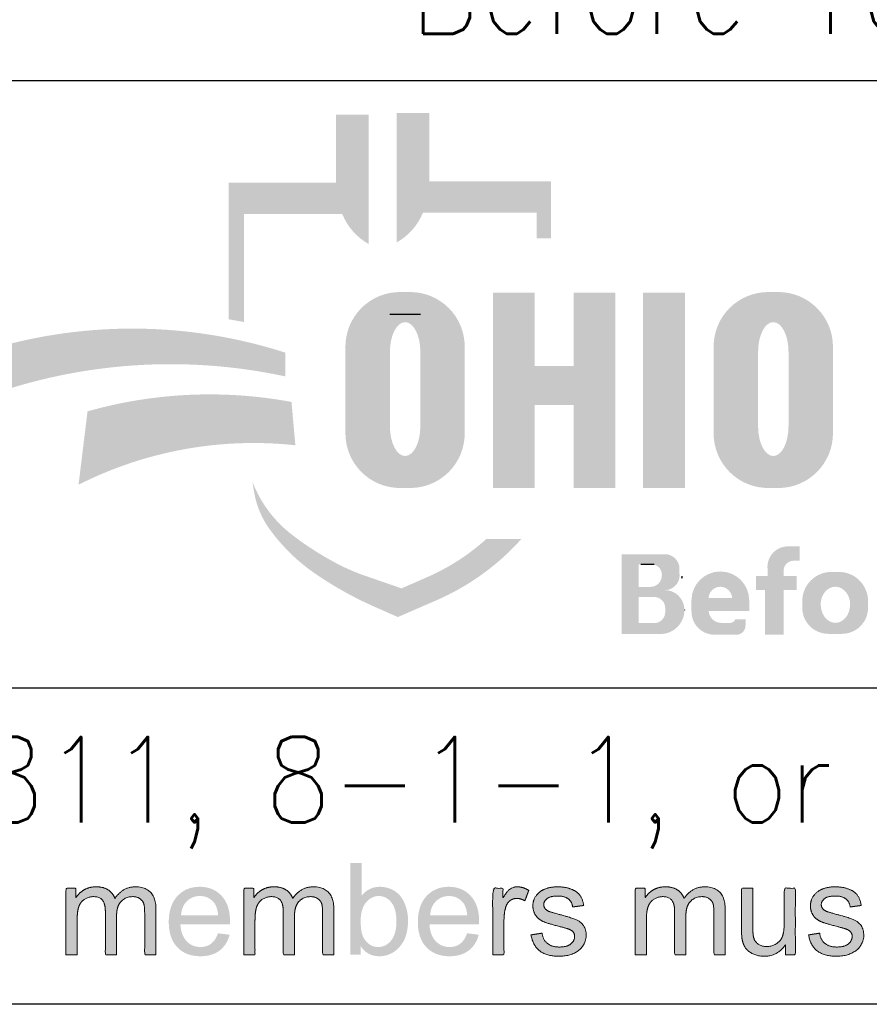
# Paper-space layout 'Title Sheet' of a CAD drawing. Header units: feet. Extents: x 0 to 34, y 0 to 22.
# Tile 3 of 47: x 2.8 to 4.2, y 2.1 to 3.8. Entities that reach past the tile are written whole.
import ezdxf
from ezdxf.enums import TextEntityAlignment as Align

# ---------------------------------------------------------------- set-up
doc = ezdxf.new("R2010")
doc.units = ezdxf.units.FT
doc.header["$MEASUREMENT"] = 0
doc.layers.add('SH_Data', color=7, linetype='Continuous')
doc.layers.add('SH_Text', color=7, linetype='Continuous')
doc.styles.add('Font 70-Sub Title', font='STANDARD.shx', dxfattribs={"height": 0.17})

# ---------------------------------------------------------------- blocks, each defined once
blk = doc.blocks.new('OUPS LOGO2')
at = {"layer": 'SH_Text', "extrusion": (0, 0, -1)}
for points in [[(-1.2053, 1.2941), (-1.2053, 1.1172, -0.007825), (-1.1801, 1.1216), (-1.1801, 1.3455), (-1.356, 1.3455), (-1.356, 1.457), (-1.4097, 1.457), (-1.4097, 1.2449, 0.171011), (-1.3664, 1.2941)], [(-1.7082, 1.254), (-1.6849, 1.254), (-1.6849, 1.2964), (-1.4986, 1.2964, 0.171011), (-1.4553, 1.2473), (-1.4553, 1.4593), (-1.509, 1.4593), (-1.509, 1.3478), (-1.7082, 1.3478)], [(-0.7827, 0.9953), (-0.7921, 1.0734, 0.150228), (-1.2734, 1.067), (-1.2734, 1.0281, -0.140557)], [(-0.9345, 0.8508), (-0.9492, 0.9709, 0.115734), (-1.2833, 0.9863), (-1.2896, 0.9154, -0.144892)], [(-2.0892, 0.6051), (-2.0587, 0.6051), (-2.0587, 0.6784), (-2.0438, 0.6784), (-2.0438, 0.7014), (-2.0631, 0.7014), (-2.0631, 0.7118, 0.453192), (-2.0964, 0.7498), (-2.1158, 0.7498), (-2.1158, 0.7268), (-2.1158, 0.7263), (-2.1057, 0.7263, -0.414214), (-2.0892, 0.7098), (-2.0892, 0.7014), (-2.1108, 0.7014), (-2.1108, 0.6784), (-2.0892, 0.6784)]]:
    blk.add_hatch(color=7, dxfattribs=at).paths.add_polyline_path(points)
h = blk.add_hatch(color=7, dxfattribs=at)
h.paths.add_polyline_path([(-1.4776, 1.1663, 0.414214), (-1.567, 1.0769), (-1.567, 0.9348, 0.414214), (-1.4776, 0.8454), (-1.461, 0.8454, 0.414214), (-1.3716, 0.9348), (-1.3716, 1.0769, 0.414214), (-1.461, 1.1663)])
edge = h.paths.add_edge_path(flags=16)
edge.add_ellipse((-1.4694, 1.0686), major_axis=(0, -0.0484), ratio=0.514403, start_angle=90, end_angle=270)
edge.add_line((-1.4943, 1.0686), (-1.4943, 0.9462))
edge.add_ellipse((-1.4694, 0.9462), major_axis=(0, -0.0484), ratio=0.514403, start_angle=270, end_angle=450)
edge.add_line((-1.4445, 0.9462), (-1.4445, 1.0686))
h = blk.add_hatch(color=7, dxfattribs=at)
h.paths.add_polyline_path([(-2.0806, 1.1663, 0.414214), (-2.1701, 1.0769), (-2.1701, 0.9348, 0.414214), (-2.0806, 0.8454), (-2.0641, 0.8454, 0.414214), (-1.9746, 0.9348), (-1.9746, 1.0769, 0.414214), (-2.0641, 1.1663)])
edge = h.paths.add_edge_path(flags=16)
edge.add_ellipse((-2.0724, 1.0686), major_axis=(0, -0.0484), ratio=0.514403, start_angle=90, end_angle=270)
edge.add_line((-2.0973, 1.0686), (-2.0973, 0.9462))
edge.add_ellipse((-2.0724, 0.9462), major_axis=(0, -0.0484), ratio=0.514403, start_angle=270, end_angle=450)
edge.add_line((-2.0475, 0.9462), (-2.0475, 1.0686))
at = {"layer": 'SH_Text'}
blk.add_hatch(color=7, dxfattribs=at).paths.add_polyline_path([(1.2192, 0.8558, 0.138253), (1.2844, 0.7686, 0.040438), (1.3546, 0.7233, 0.040112), (1.4041, 0.7016), (1.4635, 0.6811), (1.5045, 0.699, 0.081393), (1.6025, 0.762), (1.6599, 0.762), (1.6583, 0.7602, -0.106739), (1.5208, 0.6616), (1.4575, 0.6341), (1.4201, 0.6506, -0.045916), (1.3233, 0.7043, -0.085855), (1.2477, 0.7776, -0.115733), (1.2222, 0.8379)])
at = {"layer": 'SH_Text', "extrusion": (0, 0, -1)}
h = blk.add_hatch(color=7, dxfattribs=at)
h.paths.add_polyline_path([(-1.8875, 0.6063), (-1.8238, 0.6063), (-1.8238, 0.737), (-1.895, 0.737, 0.414214), (-1.9187, 0.7132), (-1.9187, 0.7053, 0.448647), (-1.8946, 0.6782), (-1.8947, 0.6782, 0.393533), (-1.9267, 0.6484), (-1.9268, 0.6459, -0.051315), (-1.9261, 0.6526), (-1.9268, 0.6456, 0.414214)])
h.paths.add_polyline_path([(-1.8518, 0.6835), (-1.8518, 0.7204), (-1.873, 0.7204, 0.425337), (-1.8899, 0.7029, 0.424775), (-1.8712, 0.6835)], flags=16)
h.paths.add_polyline_path([(-1.8771, 0.6241), (-1.8518, 0.6241), (-1.8518, 0.6669), (-1.8773, 0.6669, 0.414214), (-1.8954, 0.6488), (-1.8954, 0.6425, 0.414214)], flags=16)
h = blk.add_hatch(color=7, dxfattribs=at)
h.paths.add_polyline_path([(-2.0269, 0.6301), (-2.0269, 0.6203, 0.414214), (-2.0117, 0.6051), (-1.9763, 0.6051, 0.414214), (-1.9384, 0.643), (-1.9384, 0.6615, 1), (-2.0329, 0.6615), (-2.0329, 0.6438), (-1.9665, 0.6438, -0.389748), (-1.9874, 0.6245), (-2.0015, 0.6245, -0.296204), (-2.0101, 0.6301)])
h.paths.add_polyline_path([(-2.0049, 0.6654), (-1.9664, 0.6654, 0.949575)], flags=16)
h = blk.add_hatch(color=7, dxfattribs=at)
h.paths.add_polyline_path([(-2.1198, 0.6602, 0.414214), (-2.1676, 0.708), (-2.1797, 0.708, 0.414214), (-2.2276, 0.6602), (-2.2276, 0.6494, 0.414214), (-2.1848, 0.6066), (-2.1626, 0.6066, 0.414214), (-2.1198, 0.6494)])
edge = h.paths.add_edge_path(flags=16)
edge.add_ellipse((-2.1741, 0.6548), major_axis=(0, -0.029), ratio=0.832186, start_angle=90, end_angle=270, ccw=False)
edge.add_ellipse((-2.1741, 0.6548), major_axis=(0, -0.0302), ratio=0.797287, start_angle=-90, end_angle=90, ccw=False)
at = {"layer": 'SH_Text', "linetype": 'Continuous', "lineweight": 0, "extrusion": (0, 0, -1)}
h = blk.add_hatch(color=7, dxfattribs=at)
edge = h.paths.add_edge_path()
edge.add_line((-1.3968, 0.0811), (-1.3798, 0.0811))
edge.add_line((-1.3798, 0.0811), (-1.3798, 0.2313))
edge.add_line((-1.3798, 0.2313), (-1.3982, 0.2313))
edge.add_line((-1.3982, 0.2313), (-1.3982, 0.1778))
edge.add_spline(control_points=[(-1.3982, 0.1778), (-1.4099, 0.1924), (-1.428, 0.1924), (-1.438, 0.1924), (-1.447, 0.1883), (-1.4559, 0.1843), (-1.4617, 0.177), (-1.4675, 0.1696), (-1.4708, 0.1593), (-1.4741, 0.149), (-1.4741, 0.1372), (-1.4741, 0.1092), (-1.4602, 0.094), (-1.4464, 0.0787), (-1.427, 0.0787), (-1.4078, 0.0787), (-1.3968, 0.0948)], knot_values=[0, 0, 0, 0.125, 0.125, 0.25, 0.25, 0.375, 0.375, 0.5, 0.5, 0.625, 0.625, 0.75, 0.75, 0.875, 0.875, 1, 1, 1], degree=2, periodic=0)
edge.add_line((-1.3968, 0.0948), (-1.3968, 0.0811))
edge = h.paths.add_edge_path(flags=16)
edge.add_spline(control_points=[(-1.3966, 0.1364), (-1.3966, 0.1168), (-1.4019, 0.1081), (-1.4106, 0.0938), (-1.4254, 0.0938), (-1.4375, 0.0938), (-1.4463, 0.1043), (-1.4551, 0.1148), (-1.4551, 0.1357), (-1.4551, 0.157), (-1.4466, 0.1671), (-1.4382, 0.1773), (-1.4262, 0.1773), (-1.4142, 0.1773), (-1.4054, 0.1668), (-1.3966, 0.1563), (-1.3966, 0.1364)], knot_values=[0, 0, 0, 0.125, 0.125, 0.25, 0.25, 0.375, 0.375, 0.5, 0.5, 0.625, 0.625, 0.75, 0.75, 0.875, 0.875, 1, 1, 1], degree=2, periodic=0)
h = blk.add_hatch(color=7, dxfattribs=at)
edge = h.paths.add_edge_path()
edge.add_line((-0.9137, 0.0811), (-0.9137, 0.19))
edge.add_line((-0.9137, 0.19), (-0.9302, 0.19))
edge.add_line((-0.9302, 0.19), (-0.9302, 0.1746))
edge.add_spline(control_points=[(-0.9302, 0.1746), (-0.9353, 0.1826), (-0.9438, 0.1875), (-0.9523, 0.1924), (-0.9632, 0.1924), (-0.9753, 0.1924), (-0.983, 0.1873), (-0.9908, 0.1823), (-0.994, 0.1733), (-1.0069, 0.1924), (-1.0276, 0.1924), (-1.0438, 0.1924), (-1.0525, 0.1834), (-1.0613, 0.1744), (-1.0613, 0.1558)], knot_values=[0, 0, 0, 0.142857, 0.142857, 0.285714, 0.285714, 0.428571, 0.428571, 0.571429, 0.571429, 0.714286, 0.714286, 0.857143, 0.857143, 1, 1, 1], degree=2, periodic=0)
edge.add_line((-1.0613, 0.1558), (-1.0613, 0.0811))
edge.add_line((-1.0613, 0.0811), (-1.0428, 0.0811))
edge.add_line((-1.0428, 0.0811), (-1.0428, 0.1496))
edge.add_spline(control_points=[(-1.0428, 0.1496), (-1.0428, 0.1607), (-1.041, 0.1655), (-1.0392, 0.1704), (-1.0345, 0.1734), (-1.0298, 0.1763), (-1.0235, 0.1763), (-1.012, 0.1763), (-1.0044, 0.1687), (-0.9968, 0.1611), (-0.9968, 0.1443)], knot_values=[0, 0, 0, 0.2, 0.2, 0.4, 0.4, 0.6, 0.6, 0.8, 0.8, 1, 1, 1], degree=2, periodic=0)
edge.add_line((-0.9968, 0.1443), (-0.9968, 0.0811))
edge.add_line((-0.9968, 0.0811), (-0.9784, 0.0811))
edge.add_line((-0.9784, 0.0811), (-0.9784, 0.1518))
edge.add_spline(control_points=[(-0.9784, 0.1518), (-0.9784, 0.1641), (-0.9739, 0.1702), (-0.9694, 0.1763), (-0.9591, 0.1763), (-0.9513, 0.1763), (-0.9447, 0.1723), (-0.9381, 0.1682), (-0.9351, 0.1603), (-0.9322, 0.1524), (-0.9322, 0.1375)], knot_values=[0, 0, 0, 0.2, 0.2, 0.4, 0.4, 0.6, 0.6, 0.8, 0.8, 1, 1, 1], degree=2, periodic=0)
edge.add_line((-0.9322, 0.1375), (-0.9322, 0.0811))
edge.add_line((-0.9322, 0.0811), (-0.9137, 0.0811))
h = blk.add_hatch(color=7, dxfattribs=at)
edge = h.paths.add_edge_path()
edge.add_line((-1.1629, 0.1163), (-1.182, 0.1139))
edge.add_spline(control_points=[(-1.182, 0.1139), (-1.1775, 0.0972), (-1.1653, 0.0879), (-1.1531, 0.0787), (-1.1341, 0.0787), (-1.1103, 0.0787), (-1.0963, 0.0934), (-1.0823, 0.1081), (-1.0823, 0.1346), (-1.0823, 0.1621), (-1.0965, 0.1772), (-1.1106, 0.1924), (-1.1331, 0.1924), (-1.1549, 0.1924), (-1.1688, 0.1775), (-1.1826, 0.1627), (-1.1826, 0.1357), (-1.1826, 0.1341), (-1.1825, 0.1308)], knot_values=[0, 0, 0, 0.111111, 0.111111, 0.222222, 0.222222, 0.333333, 0.333333, 0.444444, 0.444444, 0.555556, 0.555556, 0.666667, 0.666667, 0.777778, 0.777778, 0.888889, 0.888889, 1, 1, 1], degree=2, periodic=0)
edge.add_line((-1.1825, 0.1308), (-1.1013, 0.1308))
edge.add_spline(control_points=[(-1.1013, 0.1308), (-1.1024, 0.1129), (-1.1115, 0.1034), (-1.1206, 0.0938), (-1.1342, 0.0938), (-1.1444, 0.0938), (-1.1515, 0.0992), (-1.1587, 0.1045), (-1.1629, 0.1163)], knot_values=[0, 0, 0, 0.25, 0.25, 0.5, 0.5, 0.75, 0.75, 1, 1, 1], degree=2, periodic=0)
edge = h.paths.add_edge_path(flags=16)
edge.add_line((-1.1024, 0.1459), (-1.1631, 0.1459))
edge.add_spline(control_points=[(-1.1631, 0.1459), (-1.1619, 0.1597), (-1.1562, 0.1666), (-1.1473, 0.1773), (-1.1333, 0.1773), (-1.1206, 0.1773), (-1.1119, 0.1687), (-1.1033, 0.1602), (-1.1024, 0.1459)], knot_values=[0, 0, 0, 0.25, 0.25, 0.5, 0.5, 0.75, 0.75, 1, 1, 1], degree=2, periodic=0)
h = blk.add_hatch(color=7, dxfattribs=at)
edge = h.paths.add_edge_path()
edge.add_line((-1.2051, 0.0811), (-1.2051, 0.19))
edge.add_line((-1.2051, 0.19), (-1.2216, 0.19))
edge.add_line((-1.2216, 0.19), (-1.2216, 0.1746))
edge.add_spline(control_points=[(-1.2216, 0.1746), (-1.2267, 0.1826), (-1.2352, 0.1875), (-1.2437, 0.1924), (-1.2546, 0.1924), (-1.2667, 0.1924), (-1.2744, 0.1873), (-1.2821, 0.1823), (-1.2853, 0.1733), (-1.2983, 0.1924), (-1.319, 0.1924), (-1.3352, 0.1924), (-1.3439, 0.1834), (-1.3526, 0.1744), (-1.3526, 0.1558)], knot_values=[0, 0, 0, 0.142857, 0.142857, 0.285714, 0.285714, 0.428571, 0.428571, 0.571429, 0.571429, 0.714286, 0.714286, 0.857143, 0.857143, 1, 1, 1], degree=2, periodic=0)
edge.add_line((-1.3526, 0.1558), (-1.3526, 0.0811))
edge.add_line((-1.3526, 0.0811), (-1.3342, 0.0811))
edge.add_line((-1.3342, 0.0811), (-1.3342, 0.1496))
edge.add_spline(control_points=[(-1.3342, 0.1496), (-1.3342, 0.1607), (-1.3324, 0.1655), (-1.3306, 0.1704), (-1.3259, 0.1734), (-1.3212, 0.1763), (-1.3148, 0.1763), (-1.3034, 0.1763), (-1.2958, 0.1687), (-1.2882, 0.1611), (-1.2882, 0.1443)], knot_values=[0, 0, 0, 0.2, 0.2, 0.4, 0.4, 0.6, 0.6, 0.8, 0.8, 1, 1, 1], degree=2, periodic=0)
edge.add_line((-1.2882, 0.1443), (-1.2882, 0.0811))
edge.add_line((-1.2882, 0.0811), (-1.2698, 0.0811))
edge.add_line((-1.2698, 0.0811), (-1.2698, 0.1518))
edge.add_spline(control_points=[(-1.2698, 0.1518), (-1.2698, 0.1641), (-1.2653, 0.1702), (-1.2607, 0.1763), (-1.2505, 0.1763), (-1.2427, 0.1763), (-1.2361, 0.1723), (-1.2295, 0.1682), (-1.2265, 0.1603), (-1.2235, 0.1524), (-1.2235, 0.1375)], knot_values=[0, 0, 0, 0.2, 0.2, 0.4, 0.4, 0.6, 0.6, 0.8, 0.8, 1, 1, 1], degree=2, periodic=0)
edge.add_line((-1.2235, 0.1375), (-1.2235, 0.0811))
edge.add_line((-1.2235, 0.0811), (-1.2051, 0.0811))
h = blk.add_hatch(color=7, dxfattribs=at)
edge = h.paths.add_edge_path()
edge.add_line((-1.5709, 0.1163), (-1.59, 0.1139))
edge.add_spline(control_points=[(-1.59, 0.1139), (-1.5855, 0.0972), (-1.5733, 0.0879), (-1.5611, 0.0787), (-1.5421, 0.0787), (-1.5183, 0.0787), (-1.5043, 0.0934), (-1.4903, 0.1081), (-1.4903, 0.1346), (-1.4903, 0.1621), (-1.5045, 0.1772), (-1.5186, 0.1924), (-1.5411, 0.1924), (-1.5629, 0.1924), (-1.5767, 0.1775), (-1.5906, 0.1627), (-1.5906, 0.1357), (-1.5906, 0.1341), (-1.5905, 0.1308)], knot_values=[0, 0, 0, 0.111111, 0.111111, 0.222222, 0.222222, 0.333333, 0.333333, 0.444444, 0.444444, 0.555556, 0.555556, 0.666667, 0.666667, 0.777778, 0.777778, 0.888889, 0.888889, 1, 1, 1], degree=2, periodic=0)
edge.add_line((-1.5905, 0.1308), (-1.5093, 0.1308))
edge.add_spline(control_points=[(-1.5093, 0.1308), (-1.5103, 0.1129), (-1.5195, 0.1034), (-1.5286, 0.0938), (-1.5422, 0.0938), (-1.5524, 0.0938), (-1.5595, 0.0992), (-1.5667, 0.1045), (-1.5709, 0.1163)], knot_values=[0, 0, 0, 0.25, 0.25, 0.5, 0.5, 0.75, 0.75, 1, 1, 1], degree=2, periodic=0)
edge = h.paths.add_edge_path(flags=16)
edge.add_line((-1.5103, 0.1459), (-1.5711, 0.1459))
edge.add_spline(control_points=[(-1.5711, 0.1459), (-1.5699, 0.1597), (-1.5641, 0.1666), (-1.5553, 0.1773), (-1.5413, 0.1773), (-1.5286, 0.1773), (-1.5199, 0.1687), (-1.5113, 0.1602), (-1.5103, 0.1459)], knot_values=[0, 0, 0, 0.25, 0.25, 0.5, 0.5, 0.75, 0.75, 1, 1, 1], degree=2, periodic=0)
h = blk.add_hatch(color=7, dxfattribs=at)
edge = h.paths.add_edge_path()
edge.add_line((-1.6129, 0.0811), (-1.6129, 0.19))
edge.add_line((-1.6129, 0.19), (-1.6295, 0.19))
edge.add_line((-1.6295, 0.19), (-1.6295, 0.1735))
edge.add_spline(control_points=[(-1.6295, 0.1735), (-1.6358, 0.185), (-1.6412, 0.1887), (-1.6466, 0.1924), (-1.653, 0.1924), (-1.6623, 0.1924), (-1.6719, 0.1865)], knot_values=[0, 0, 0, 0.333333, 0.333333, 0.666667, 0.666667, 1, 1, 1], degree=2, periodic=0)
edge.add_line((-1.6719, 0.1865), (-1.6655, 0.1694))
edge.add_spline(control_points=[(-1.6655, 0.1694), (-1.6588, 0.1734), (-1.652, 0.1734), (-1.646, 0.1734), (-1.6412, 0.1697), (-1.6364, 0.1661), (-1.6344, 0.1596), (-1.6313, 0.1498), (-1.6313, 0.1381)], knot_values=[0, 0, 0, 0.25, 0.25, 0.5, 0.5, 0.75, 0.75, 1, 1, 1], degree=2, periodic=0)
edge.add_line((-1.6313, 0.1381), (-1.6313, 0.0811))
edge.add_line((-1.6313, 0.0811), (-1.6129, 0.0811))
h = blk.add_hatch(color=7, dxfattribs=at)
edge = h.paths.add_edge_path()
edge.add_line((-1.6755, 0.1136), (-1.6937, 0.1165))
edge.add_spline(control_points=[(-1.6937, 0.1165), (-1.6952, 0.1055), (-1.7023, 0.0997), (-1.7093, 0.0938), (-1.7219, 0.0938), (-1.7347, 0.0938), (-1.7409, 0.099), (-1.747, 0.1042), (-1.747, 0.1112), (-1.747, 0.1174), (-1.7416, 0.121), (-1.7378, 0.1235), (-1.7227, 0.1273), (-1.7024, 0.1324), (-1.6945, 0.1361), (-1.6867, 0.1399), (-1.6826, 0.1465), (-1.6786, 0.1531), (-1.6786, 0.1611), (-1.6786, 0.1683), (-1.6819, 0.1745), (-1.6853, 0.1807), (-1.691, 0.1848), (-1.6953, 0.188), (-1.7027, 0.1902), (-1.7102, 0.1924), (-1.7187, 0.1924), (-1.7315, 0.1924), (-1.7412, 0.1887), (-1.7509, 0.185), (-1.7555, 0.1787), (-1.7602, 0.1724), (-1.7619, 0.1618)], knot_values=[0, 0, 0, 0.0625, 0.0625, 0.125, 0.125, 0.1875, 0.1875, 0.25, 0.25, 0.3125, 0.3125, 0.375, 0.375, 0.4375, 0.4375, 0.5, 0.5, 0.5625, 0.5625, 0.625, 0.625, 0.6875, 0.6875, 0.75, 0.75, 0.8125, 0.8125, 0.875, 0.875, 0.9375, 0.9375, 1, 1, 1], degree=2, periodic=0)
edge.add_line((-1.7619, 0.1618), (-1.7438, 0.1594))
edge.add_spline(control_points=[(-1.7438, 0.1594), (-1.7426, 0.1678), (-1.7367, 0.1725), (-1.7308, 0.1773), (-1.72, 0.1773), (-1.7073, 0.1773), (-1.7019, 0.1731), (-1.6964, 0.1689), (-1.6964, 0.1632), (-1.6964, 0.1596), (-1.6987, 0.1567), (-1.7009, 0.1538), (-1.7058, 0.1518), (-1.7085, 0.1508), (-1.7221, 0.1471), (-1.7417, 0.1419), (-1.7494, 0.1386), (-1.7572, 0.1352), (-1.7616, 0.1289), (-1.766, 0.1225), (-1.766, 0.1131), (-1.766, 0.1039), (-1.7606, 0.0958), (-1.7552, 0.0876), (-1.7451, 0.0832), (-1.7349, 0.0787), (-1.7221, 0.0787), (-1.7008, 0.0787), (-1.6897, 0.0875), (-1.6786, 0.0963), (-1.6755, 0.1136)], knot_values=[0, 0, 0, 0.066667, 0.066667, 0.133333, 0.133333, 0.2, 0.2, 0.266667, 0.266667, 0.333333, 0.333333, 0.4, 0.4, 0.466667, 0.466667, 0.533333, 0.533333, 0.6, 0.6, 0.666667, 0.666667, 0.733333, 0.733333, 0.8, 0.8, 0.866667, 0.866667, 0.933333, 0.933333, 1, 1, 1], degree=2, periodic=0)
h = blk.add_hatch(color=7, dxfattribs=at)
edge = h.paths.add_edge_path()
edge.add_line((-1.8461, 0.0811), (-1.8461, 0.19))
edge.add_line((-1.8461, 0.19), (-1.8626, 0.19))
edge.add_line((-1.8626, 0.19), (-1.8626, 0.1746))
edge.add_spline(control_points=[(-1.8626, 0.1746), (-1.8677, 0.1826), (-1.8762, 0.1875), (-1.8847, 0.1924), (-1.8956, 0.1924), (-1.9077, 0.1924), (-1.9154, 0.1873), (-1.9231, 0.1823), (-1.9263, 0.1733), (-1.9393, 0.1924), (-1.96, 0.1924), (-1.9762, 0.1924), (-1.9849, 0.1834), (-1.9936, 0.1744), (-1.9936, 0.1558)], knot_values=[0, 0, 0, 0.142857, 0.142857, 0.285714, 0.285714, 0.428571, 0.428571, 0.571429, 0.571429, 0.714286, 0.714286, 0.857143, 0.857143, 1, 1, 1], degree=2, periodic=0)
edge.add_line((-1.9936, 0.1558), (-1.9936, 0.0811))
edge.add_line((-1.9936, 0.0811), (-1.9752, 0.0811))
edge.add_line((-1.9752, 0.0811), (-1.9752, 0.1496))
edge.add_spline(control_points=[(-1.9752, 0.1496), (-1.9752, 0.1607), (-1.9734, 0.1655), (-1.9716, 0.1704), (-1.9669, 0.1734), (-1.9622, 0.1763), (-1.9558, 0.1763), (-1.9444, 0.1763), (-1.9368, 0.1687), (-1.9292, 0.1611), (-1.9292, 0.1443)], knot_values=[0, 0, 0, 0.2, 0.2, 0.4, 0.4, 0.6, 0.6, 0.8, 0.8, 1, 1, 1], degree=2, periodic=0)
edge.add_line((-1.9292, 0.1443), (-1.9292, 0.0811))
edge.add_line((-1.9292, 0.0811), (-1.9108, 0.0811))
edge.add_line((-1.9108, 0.0811), (-1.9108, 0.1518))
edge.add_spline(control_points=[(-1.9108, 0.1518), (-1.9108, 0.1641), (-1.9063, 0.1702), (-1.9017, 0.1763), (-1.8915, 0.1763), (-1.8837, 0.1763), (-1.8771, 0.1723), (-1.8705, 0.1682), (-1.8675, 0.1603), (-1.8645, 0.1524), (-1.8645, 0.1375)], knot_values=[0, 0, 0, 0.2, 0.2, 0.4, 0.4, 0.6, 0.6, 0.8, 0.8, 1, 1, 1], degree=2, periodic=0)
edge.add_line((-1.8645, 0.1375), (-1.8645, 0.0811))
edge.add_line((-1.8645, 0.0811), (-1.8461, 0.0811))
at = {"layer": 'SH_Text', "linetype": 'Continuous', "lineweight": 0}
h = blk.add_hatch(color=7, dxfattribs=at)
edge = h.paths.add_edge_path()
edge.add_line((2.0921, 0.0811), (2.0921, 0.0972))
edge.add_spline(control_points=[(2.0921, 0.0972), (2.0794, 0.0787), (2.0576, 0.0787), (2.048, 0.0787), (2.0396, 0.0824), (2.0313, 0.0861), (2.0272, 0.0917), (2.0232, 0.0973), (2.0215, 0.1054), (2.0204, 0.1108), (2.0204, 0.1226)], knot_values=[0, 0, 0, 0.2, 0.2, 0.4, 0.4, 0.6, 0.6, 0.8, 0.8, 1, 1, 1], degree=2, periodic=0)
edge.add_line((2.0204, 0.1226), (2.0204, 0.19))
edge.add_line((2.0204, 0.19), (2.0388, 0.19))
edge.add_line((2.0388, 0.19), (2.0388, 0.1297))
edge.add_spline(control_points=[(2.0388, 0.1297), (2.0388, 0.1152), (2.04, 0.1102), (2.0417, 0.1029), (2.0473, 0.0988), (2.053, 0.0946), (2.0613, 0.0946), (2.0695, 0.0946), (2.0768, 0.0989), (2.0841, 0.1031), (2.0871, 0.1105), (2.0901, 0.1178), (2.0901, 0.1317)], knot_values=[0, 0, 0, 0.166667, 0.166667, 0.333333, 0.333333, 0.5, 0.5, 0.666667, 0.666667, 0.833333, 0.833333, 1, 1, 1], degree=2, periodic=0)
edge.add_line((2.0901, 0.1317), (2.0901, 0.19))
edge.add_line((2.0901, 0.19), (2.1085, 0.19))
edge.add_line((2.1085, 0.19), (2.1085, 0.0811))
edge.add_line((2.1085, 0.0811), (2.0921, 0.0811))
at = {"layer": 'SH_Text', "linetype": 'Continuous', "lineweight": 0, "extrusion": (0, 0, -1)}
h = blk.add_hatch(color=7, dxfattribs=at)
edge = h.paths.add_edge_path()
edge.add_line((-2.1301, 0.1136), (-2.1483, 0.1165))
edge.add_spline(control_points=[(-2.1483, 0.1165), (-2.1498, 0.1055), (-2.1568, 0.0997), (-2.1639, 0.0938), (-2.1765, 0.0938), (-2.1893, 0.0938), (-2.1954, 0.099), (-2.2016, 0.1042), (-2.2016, 0.1112), (-2.2016, 0.1174), (-2.1961, 0.121), (-2.1923, 0.1235), (-2.1773, 0.1273), (-2.157, 0.1324), (-2.1491, 0.1361), (-2.1413, 0.1399), (-2.1372, 0.1465), (-2.1332, 0.1531), (-2.1332, 0.1611), (-2.1332, 0.1683), (-2.1365, 0.1745), (-2.1398, 0.1807), (-2.1456, 0.1848), (-2.1499, 0.188), (-2.1573, 0.1902), (-2.1648, 0.1924), (-2.1733, 0.1924), (-2.1861, 0.1924), (-2.1958, 0.1887), (-2.2055, 0.185), (-2.2101, 0.1787), (-2.2147, 0.1724), (-2.2165, 0.1618)], knot_values=[0, 0, 0, 0.0625, 0.0625, 0.125, 0.125, 0.1875, 0.1875, 0.25, 0.25, 0.3125, 0.3125, 0.375, 0.375, 0.4375, 0.4375, 0.5, 0.5, 0.5625, 0.5625, 0.625, 0.625, 0.6875, 0.6875, 0.75, 0.75, 0.8125, 0.8125, 0.875, 0.875, 0.9375, 0.9375, 1, 1, 1], degree=2, periodic=0)
edge.add_line((-2.2165, 0.1618), (-2.1984, 0.1594))
edge.add_spline(control_points=[(-2.1984, 0.1594), (-2.1972, 0.1678), (-2.1913, 0.1725), (-2.1854, 0.1773), (-2.1746, 0.1773), (-2.1619, 0.1773), (-2.1564, 0.1731), (-2.151, 0.1689), (-2.151, 0.1632), (-2.151, 0.1596), (-2.1533, 0.1567), (-2.1555, 0.1538), (-2.1603, 0.1518), (-2.1631, 0.1508), (-2.1766, 0.1471), (-2.1962, 0.1419), (-2.204, 0.1386), (-2.2117, 0.1352), (-2.2162, 0.1289), (-2.2206, 0.1225), (-2.2206, 0.1131), (-2.2206, 0.1039), (-2.2152, 0.0958), (-2.2098, 0.0876), (-2.1996, 0.0832), (-2.1895, 0.0787), (-2.1767, 0.0787), (-2.1554, 0.0787), (-2.1443, 0.0875), (-2.1331, 0.0963), (-2.1301, 0.1136)], knot_values=[0, 0, 0, 0.066667, 0.066667, 0.133333, 0.133333, 0.2, 0.2, 0.266667, 0.266667, 0.333333, 0.333333, 0.4, 0.4, 0.466667, 0.466667, 0.533333, 0.533333, 0.6, 0.6, 0.666667, 0.666667, 0.733333, 0.733333, 0.8, 0.8, 0.866667, 0.866667, 0.933333, 0.933333, 1, 1, 1], degree=2, periodic=0)
at = {"layer": 'SH_Data', "lineweight": 30}
for p, q in [((0, 1.5125), (4.25, 1.5125)), ((4.25, 0.5179), (0, 0.5179)), ((4.25, 0), (0, 0))]:
    blk.add_line(p, q, dxfattribs=at)
at = {"layer": 'SH_Text', "color": 6}
for p, q in [((1.4943, 1.1293), (1.4445, 1.1293)), ((1.877, 0.7204), (1.8557, 0.7204)), ((1.9268, 0.6459), (1.9268, 0.6456))]:
    blk.add_line(p, q, dxfattribs=at)
at = {"layer": 'SH_Text', "color": 6, "extrusion": (0, 0, -1)}
blk.add_arc((-1.9052, 0.701), 0.0175, 180, 192.5977, dxfattribs=at)
at = {"layer": 'SH_Text', "color": 7, "linetype": 'Continuous', "lineweight": 0}
for points, knots in [([(0.9137, 0.0811), (0.9137, 0.1355), (0.9137, 0.19), (0.922, 0.19), (0.9302, 0.19), (0.9302, 0.1823), (0.9302, 0.1746), (0.9353, 0.1826), (0.9438, 0.1875), (0.9523, 0.1924), (0.9632, 0.1924), (0.9753, 0.1924), (0.983, 0.1873), (0.9908, 0.1823), (0.994, 0.1733), (1.0069, 0.1924), (1.0276, 0.1924), (1.0438, 0.1924), (1.0525, 0.1834), (1.0613, 0.1744), (1.0613, 0.1558), (1.0613, 0.1185), (1.0613, 0.0811), (1.052, 0.0811), (1.0428, 0.0811), (1.0428, 0.1154), (1.0428, 0.1496), (1.0428, 0.1607), (1.041, 0.1655), (1.0392, 0.1704), (1.0345, 0.1734), (1.0298, 0.1763), (1.0235, 0.1763), (1.012, 0.1763), (1.0044, 0.1687), (0.9968, 0.1611), (0.9968, 0.1443), (0.9968, 0.1127), (0.9968, 0.0811), (0.9876, 0.0811), (0.9784, 0.0811), (0.9784, 0.1165), (0.9784, 0.1518), (0.9784, 0.1641), (0.9739, 0.1702), (0.9694, 0.1763), (0.9591, 0.1763), (0.9513, 0.1763), (0.9447, 0.1723), (0.9381, 0.1682), (0.9351, 0.1603), (0.9322, 0.1524), (0.9322, 0.1375), (0.9322, 0.1093), (0.9322, 0.0811), (0.9229, 0.0811), (0.9137, 0.0811)], [0, 0, 0, 0.047619, 0.047619, 0.095238, 0.095238, 0.142857, 0.142857, 0.163265, 0.163265, 0.183673, 0.183673, 0.204082, 0.204082, 0.22449, 0.22449, 0.244898, 0.244898, 0.265306, 0.265306, 0.285714, 0.285714, 0.333333, 0.333333, 0.380952, 0.380952, 0.428571, 0.428571, 0.457143, 0.457143, 0.485714, 0.485714, 0.514286, 0.514286, 0.542857, 0.542857, 0.571429, 0.571429, 0.619048, 0.619048, 0.666667, 0.666667, 0.714286, 0.714286, 0.742857, 0.742857, 0.771429, 0.771429, 0.8, 0.8, 0.828571, 0.828571, 0.857143, 0.857143, 0.928571, 0.928571, 1, 1, 1]), ([(1.2051, 0.0811), (1.2051, 0.1355), (1.2051, 0.19), (1.2133, 0.19), (1.2216, 0.19), (1.2216, 0.1823), (1.2216, 0.1746), (1.2267, 0.1826), (1.2352, 0.1875), (1.2437, 0.1924), (1.2546, 0.1924), (1.2667, 0.1924), (1.2744, 0.1873), (1.2821, 0.1823), (1.2853, 0.1733), (1.2983, 0.1924), (1.319, 0.1924), (1.3352, 0.1924), (1.3439, 0.1834), (1.3526, 0.1744), (1.3526, 0.1558), (1.3526, 0.1185), (1.3526, 0.0811), (1.3434, 0.0811), (1.3342, 0.0811), (1.3342, 0.1154), (1.3342, 0.1496), (1.3342, 0.1607), (1.3324, 0.1655), (1.3306, 0.1704), (1.3259, 0.1734), (1.3212, 0.1763), (1.3148, 0.1763), (1.3034, 0.1763), (1.2958, 0.1687), (1.2882, 0.1611), (1.2882, 0.1443), (1.2882, 0.1127), (1.2882, 0.0811), (1.279, 0.0811), (1.2698, 0.0811), (1.2698, 0.1165), (1.2698, 0.1518), (1.2698, 0.1641), (1.2653, 0.1702), (1.2607, 0.1763), (1.2505, 0.1763), (1.2427, 0.1763), (1.2361, 0.1723), (1.2295, 0.1682), (1.2265, 0.1603), (1.2235, 0.1524), (1.2235, 0.1375), (1.2235, 0.1093), (1.2235, 0.0811), (1.2143, 0.0811), (1.2051, 0.0811)], [0, 0, 0, 0.047619, 0.047619, 0.095238, 0.095238, 0.142857, 0.142857, 0.163265, 0.163265, 0.183673, 0.183673, 0.204082, 0.204082, 0.22449, 0.22449, 0.244898, 0.244898, 0.265306, 0.265306, 0.285714, 0.285714, 0.333333, 0.333333, 0.380952, 0.380952, 0.428571, 0.428571, 0.457143, 0.457143, 0.485714, 0.485714, 0.514286, 0.514286, 0.542857, 0.542857, 0.571429, 0.571429, 0.619048, 0.619048, 0.666667, 0.666667, 0.714286, 0.714286, 0.742857, 0.742857, 0.771429, 0.771429, 0.8, 0.8, 0.828571, 0.828571, 0.857143, 0.857143, 0.928571, 0.928571, 1, 1, 1]), ([(1.6129, 0.0811), (1.6129, 0.1355), (1.6129, 0.19), (1.6212, 0.19), (1.6295, 0.19), (1.6295, 0.1817), (1.6295, 0.1735), (1.6358, 0.185), (1.6412, 0.1887), (1.6466, 0.1924), (1.653, 0.1924), (1.6623, 0.1924), (1.6719, 0.1865), (1.6687, 0.178), (1.6655, 0.1694), (1.6588, 0.1734), (1.652, 0.1734), (1.646, 0.1734), (1.6412, 0.1697), (1.6364, 0.1661), (1.6344, 0.1596), (1.6313, 0.1498), (1.6313, 0.1381), (1.6313, 0.1096), (1.6313, 0.0811), (1.6221, 0.0811), (1.6129, 0.0811)], [0, 0, 0, 0.066667, 0.066667, 0.133333, 0.133333, 0.2, 0.2, 0.266667, 0.266667, 0.333333, 0.333333, 0.4, 0.4, 0.6, 0.6, 0.65, 0.65, 0.7, 0.7, 0.75, 0.75, 0.8, 0.8, 0.9, 0.9, 1, 1, 1]), ([(1.6755, 0.1136), (1.6846, 0.1151), (1.6937, 0.1165), (1.6952, 0.1055), (1.7023, 0.0997), (1.7093, 0.0938), (1.7219, 0.0938), (1.7347, 0.0938), (1.7409, 0.099), (1.747, 0.1042), (1.747, 0.1112), (1.747, 0.1174), (1.7416, 0.121), (1.7378, 0.1235), (1.7227, 0.1273), (1.7024, 0.1324), (1.6945, 0.1361), (1.6867, 0.1399), (1.6826, 0.1465), (1.6786, 0.1531), (1.6786, 0.1611), (1.6786, 0.1683), (1.6819, 0.1745), (1.6853, 0.1807), (1.691, 0.1848), (1.6953, 0.188), (1.7027, 0.1902), (1.7102, 0.1924), (1.7187, 0.1924), (1.7315, 0.1924), (1.7412, 0.1887), (1.7509, 0.185), (1.7555, 0.1787), (1.7602, 0.1724), (1.7619, 0.1618), (1.7529, 0.1606), (1.7438, 0.1594), (1.7426, 0.1678), (1.7367, 0.1725), (1.7308, 0.1773), (1.72, 0.1773), (1.7073, 0.1773), (1.7019, 0.1731), (1.6964, 0.1689), (1.6964, 0.1632), (1.6964, 0.1596), (1.6987, 0.1567), (1.7009, 0.1538), (1.7058, 0.1518), (1.7085, 0.1508), (1.7221, 0.1471), (1.7417, 0.1419), (1.7494, 0.1386), (1.7572, 0.1352), (1.7616, 0.1289), (1.766, 0.1225), (1.766, 0.1131), (1.766, 0.1039), (1.7606, 0.0958), (1.7552, 0.0876), (1.7451, 0.0832), (1.7349, 0.0787), (1.7221, 0.0787), (1.7008, 0.0787), (1.6897, 0.0875), (1.6786, 0.0963), (1.6755, 0.1136)], [0, 0, 0, 0.25, 0.25, 0.265625, 0.265625, 0.28125, 0.28125, 0.296875, 0.296875, 0.3125, 0.3125, 0.328125, 0.328125, 0.34375, 0.34375, 0.359375, 0.359375, 0.375, 0.375, 0.390625, 0.390625, 0.40625, 0.40625, 0.421875, 0.421875, 0.4375, 0.4375, 0.453125, 0.453125, 0.46875, 0.46875, 0.484375, 0.484375, 0.5, 0.5, 0.75, 0.75, 0.766667, 0.766667, 0.783333, 0.783333, 0.8, 0.8, 0.816667, 0.816667, 0.833333, 0.833333, 0.85, 0.85, 0.866667, 0.866667, 0.883333, 0.883333, 0.9, 0.9, 0.916667, 0.916667, 0.933333, 0.933333, 0.95, 0.95, 0.966667, 0.966667, 0.983333, 0.983333, 1, 1, 1]), ([(1.8461, 0.0811), (1.8461, 0.1355), (1.8461, 0.19), (1.8543, 0.19), (1.8626, 0.19), (1.8626, 0.1823), (1.8626, 0.1746), (1.8677, 0.1826), (1.8762, 0.1875), (1.8847, 0.1924), (1.8956, 0.1924), (1.9077, 0.1924), (1.9154, 0.1873), (1.9231, 0.1823), (1.9263, 0.1733), (1.9393, 0.1924), (1.96, 0.1924), (1.9762, 0.1924), (1.9849, 0.1834), (1.9936, 0.1744), (1.9936, 0.1558), (1.9936, 0.1185), (1.9936, 0.0811), (1.9844, 0.0811), (1.9752, 0.0811), (1.9752, 0.1154), (1.9752, 0.1496), (1.9752, 0.1607), (1.9734, 0.1655), (1.9716, 0.1704), (1.9669, 0.1734), (1.9622, 0.1763), (1.9558, 0.1763), (1.9444, 0.1763), (1.9368, 0.1687), (1.9292, 0.1611), (1.9292, 0.1443), (1.9292, 0.1127), (1.9292, 0.0811), (1.92, 0.0811), (1.9108, 0.0811), (1.9108, 0.1165), (1.9108, 0.1518), (1.9108, 0.1641), (1.9063, 0.1702), (1.9017, 0.1763), (1.8915, 0.1763), (1.8837, 0.1763), (1.8771, 0.1723), (1.8705, 0.1682), (1.8675, 0.1603), (1.8645, 0.1524), (1.8645, 0.1375), (1.8645, 0.1093), (1.8645, 0.0811), (1.8553, 0.0811), (1.8461, 0.0811)], [0, 0, 0, 0.047619, 0.047619, 0.095238, 0.095238, 0.142857, 0.142857, 0.163265, 0.163265, 0.183673, 0.183673, 0.204082, 0.204082, 0.22449, 0.22449, 0.244898, 0.244898, 0.265306, 0.265306, 0.285714, 0.285714, 0.333333, 0.333333, 0.380952, 0.380952, 0.428571, 0.428571, 0.457143, 0.457143, 0.485714, 0.485714, 0.514286, 0.514286, 0.542857, 0.542857, 0.571429, 0.571429, 0.619048, 0.619048, 0.666667, 0.666667, 0.714286, 0.714286, 0.742857, 0.742857, 0.771429, 0.771429, 0.8, 0.8, 0.828571, 0.828571, 0.857143, 0.857143, 0.928571, 0.928571, 1, 1, 1]), ([(2.0921, 0.0811), (2.0921, 0.0892), (2.0921, 0.0972), (2.0794, 0.0787), (2.0576, 0.0787), (2.048, 0.0787), (2.0396, 0.0824), (2.0313, 0.0861), (2.0272, 0.0917), (2.0232, 0.0973), (2.0215, 0.1054), (2.0204, 0.1108), (2.0204, 0.1226), (2.0204, 0.1563), (2.0204, 0.19), (2.0296, 0.19), (2.0388, 0.19), (2.0388, 0.1598), (2.0388, 0.1297), (2.0388, 0.1152), (2.04, 0.1102), (2.0417, 0.1029), (2.0473, 0.0988), (2.053, 0.0946), (2.0613, 0.0946), (2.0695, 0.0946), (2.0768, 0.0989), (2.0841, 0.1031), (2.0871, 0.1105), (2.0901, 0.1178), (2.0901, 0.1317), (2.0901, 0.1608), (2.0901, 0.19), (2.0993, 0.19), (2.1085, 0.19), (2.1085, 0.1355), (2.1085, 0.0811), (2.1003, 0.0811), (2.0921, 0.0811)], [0, 0, 0, 0.2, 0.2, 0.24, 0.24, 0.28, 0.28, 0.32, 0.32, 0.36, 0.36, 0.4, 0.4, 0.466667, 0.466667, 0.533333, 0.533333, 0.6, 0.6, 0.633333, 0.633333, 0.666667, 0.666667, 0.7, 0.7, 0.733333, 0.733333, 0.766667, 0.766667, 0.8, 0.8, 0.85, 0.85, 0.9, 0.9, 0.95, 0.95, 1, 1, 1]), ([(2.1301, 0.1136), (2.1392, 0.1151), (2.1483, 0.1165), (2.1498, 0.1055), (2.1568, 0.0997), (2.1639, 0.0938), (2.1765, 0.0938), (2.1893, 0.0938), (2.1954, 0.099), (2.2016, 0.1042), (2.2016, 0.1112), (2.2016, 0.1174), (2.1961, 0.121), (2.1923, 0.1235), (2.1773, 0.1273), (2.157, 0.1324), (2.1491, 0.1361), (2.1413, 0.1399), (2.1372, 0.1465), (2.1332, 0.1531), (2.1332, 0.1611), (2.1332, 0.1683), (2.1365, 0.1745), (2.1398, 0.1807), (2.1456, 0.1848), (2.1499, 0.188), (2.1573, 0.1902), (2.1648, 0.1924), (2.1733, 0.1924), (2.1861, 0.1924), (2.1958, 0.1887), (2.2055, 0.185), (2.2101, 0.1787), (2.2147, 0.1724), (2.2165, 0.1618), (2.2074, 0.1606), (2.1984, 0.1594), (2.1972, 0.1678), (2.1913, 0.1725), (2.1854, 0.1773), (2.1746, 0.1773), (2.1619, 0.1773), (2.1564, 0.1731), (2.151, 0.1689), (2.151, 0.1632), (2.151, 0.1596), (2.1533, 0.1567), (2.1555, 0.1538), (2.1603, 0.1518), (2.1631, 0.1508), (2.1766, 0.1471), (2.1962, 0.1419), (2.204, 0.1386), (2.2117, 0.1352), (2.2162, 0.1289), (2.2206, 0.1225), (2.2206, 0.1131), (2.2206, 0.1039), (2.2152, 0.0958), (2.2098, 0.0876), (2.1996, 0.0832), (2.1895, 0.0787), (2.1767, 0.0787), (2.1554, 0.0787), (2.1443, 0.0875), (2.1331, 0.0963), (2.1301, 0.1136)], [0, 0, 0, 0.25, 0.25, 0.265625, 0.265625, 0.28125, 0.28125, 0.296875, 0.296875, 0.3125, 0.3125, 0.328125, 0.328125, 0.34375, 0.34375, 0.359375, 0.359375, 0.375, 0.375, 0.390625, 0.390625, 0.40625, 0.40625, 0.421875, 0.421875, 0.4375, 0.4375, 0.453125, 0.453125, 0.46875, 0.46875, 0.484375, 0.484375, 0.5, 0.5, 0.75, 0.75, 0.766667, 0.766667, 0.783333, 0.783333, 0.8, 0.8, 0.816667, 0.816667, 0.833333, 0.833333, 0.85, 0.85, 0.866667, 0.866667, 0.883333, 0.883333, 0.9, 0.9, 0.916667, 0.916667, 0.933333, 0.933333, 0.95, 0.95, 0.966667, 0.966667, 0.983333, 0.983333, 1, 1, 1])]:
    blk.add_open_spline(points, degree=2, knots=knots, dxfattribs=at)
at = {"layer": 'SH_Text', "color": 7, "extrusion": (0, 0, -1)}
for points in [[(-1.6135, 1.1653), (-1.6814, 1.1653), (-1.6135, 0.8453), (-1.6814, 0.8453)], [(-1.7456, 1.1653), (-1.8136, 1.1653), (-1.7456, 0.8453), (-1.8136, 0.8453)], [(-1.6814, 1.0454), (-1.7456, 1.0454), (-1.6814, 0.9814), (-1.7456, 0.9814)]]:
    blk.add_solid(points, dxfattribs=at)
at = {"layer": 'SH_Text', "color": 7}
blk.add_solid([(1.8589, 1.1653), (1.9277, 1.1653), (1.8589, 0.8453), (1.9277, 0.8453)], dxfattribs=at)
at = {"layer": 'SH_Text', "lineweight": 40, "style": 'Font 70-Sub Title'}
blk.add_text('OHIO811, 8-1-1, or 1-800-362-2764', height=0.14, dxfattribs=at).set_placement((2.125, 0.3678), align=Align.MIDDLE_CENTER)
at = {"layer": 'SH_Text', "lineweight": 30, "insert": (2.125, 1.7485), "char_height": 0.14, "attachment_point": 5, "line_spacing_factor": 0.964286, "style": 'Font 70-Sub Title'}
blk.add_mtext('Contact Two Working Days\\PBefore You Dig', dxfattribs=at)

psp = doc.layouts.new('Title Sheet')

# ---------------------------------------------------------------- block references
at = {"layer": 'SH_Text', "color": 7}
psp.add_blockref('OUPS LOGO2', (2.0058, 2.1428), dxfattribs=at)

doc.saveas('drawing.dxf')
